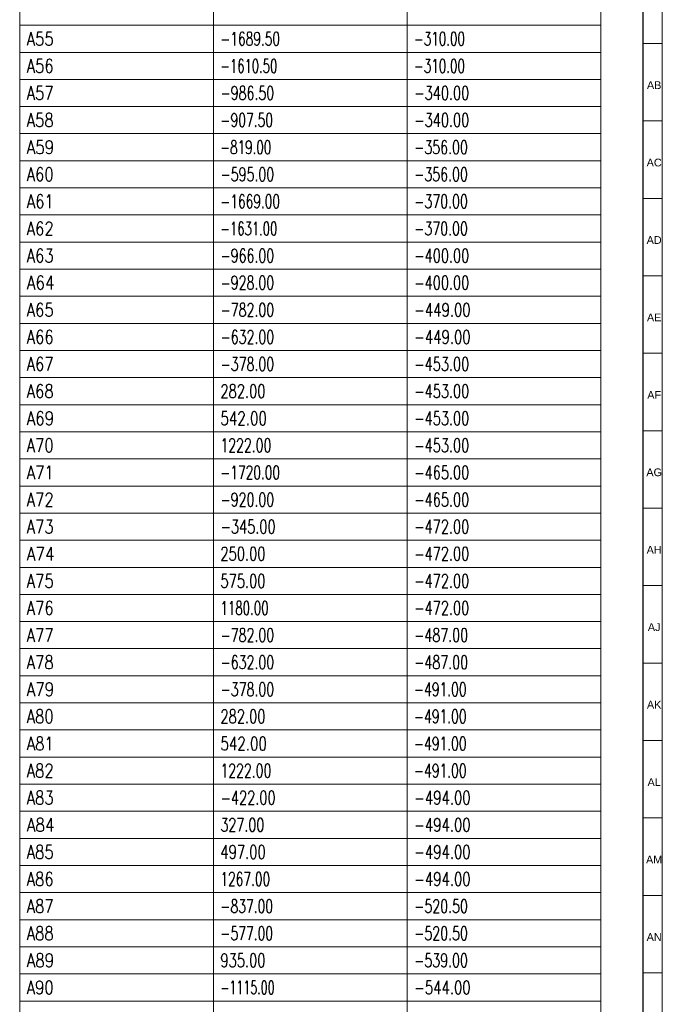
# Model space of a CAD drawing. Header units: millimetres. Extents: x -34 to 6620, y -230 to 4700.
# Tile 211 of 216: x 6452 to 6618, y 3942 to 4196. Entities that reach past the tile are written whole.
import ezdxf

# ---------------------------------------------------------------- set-up
doc = ezdxf.new("R2010")
doc.units = ezdxf.units.MM
doc.layers.add('1', color=7, linetype='Continuous', true_color=0xffffff)
doc.styles.add('Arial Unicode MS', font='Arial Unicode MS')
doc.styles.add('latin_extended', font='simplex.shx')

# ---------------------------------------------------------------- blocks, each defined once
blk = doc.blocks.new('TabularNote4')
at = {"layer": '1', "color": 163, "linetype": 'Continuous', "lineweight": 18}
for p, q in [((6452.106456, 4201.712114), (6452.106456, 4194.712114)), ((6502.106456, 4201.712114), (6502.106456, 4194.712114)), ((6552.106456, 4201.712114), (6552.106456, 4194.712114)), ((6602.106456, 4201.712114), (6602.106456, 4194.712114)), ((6452.106456, 4194.712114), (6502.106456, 4194.712114)), ((6452.106456, 4194.712114), (6452.106456, 4187.712114)), ((6502.106456, 4194.712114), (6552.106456, 4194.712114)), ((6502.106456, 4194.712114), (6502.106456, 4187.712114)), ((6552.106456, 4194.712114), (6602.106456, 4194.712114)), ((6552.106456, 4194.712114), (6552.106456, 4187.712114)), ((6602.106456, 4194.712114), (6602.106456, 4187.712114)), ((6452.106456, 4187.712114), (6502.106456, 4187.712114)), ((6452.106456, 4187.712114), (6452.106456, 4180.712114)), ((6502.106456, 4187.712114), (6552.106456, 4187.712114)), ((6502.106456, 4187.712114), (6502.106456, 4180.712114)), ((6552.106456, 4187.712114), (6602.106456, 4187.712114)), ((6552.106456, 4187.712114), (6552.106456, 4180.712114)), ((6602.106456, 4187.712114), (6602.106456, 4180.712114)), ((6452.106456, 4180.712114), (6502.106456, 4180.712114)), ((6452.106456, 4180.712114), (6452.106456, 4173.712114)), ((6502.106456, 4180.712114), (6552.106456, 4180.712114)), ((6502.106456, 4180.712114), (6502.106456, 4173.712114)), ((6552.106456, 4180.712114), (6602.106456, 4180.712114)), ((6552.106456, 4180.712114), (6552.106456, 4173.712114)), ((6602.106456, 4180.712114), (6602.106456, 4173.712114)), ((6452.106456, 4173.712114), (6502.106456, 4173.712114)), ((6452.106456, 4173.712114), (6452.106456, 4166.712114)), ((6502.106456, 4173.712114), (6552.106456, 4173.712114)), ((6502.106456, 4173.712114), (6502.106456, 4166.712114)), ((6552.106456, 4173.712114), (6602.106456, 4173.712114)), ((6552.106456, 4173.712114), (6552.106456, 4166.712114)), ((6602.106456, 4173.712114), (6602.106456, 4166.712114)), ((6452.106456, 4166.712114), (6502.106456, 4166.712114)), ((6452.106456, 4166.712114), (6452.106456, 4159.712114)), ((6502.106456, 4166.712114), (6552.106456, 4166.712114)), ((6502.106456, 4166.712114), (6502.106456, 4159.712114)), ((6552.106456, 4166.712114), (6602.106456, 4166.712114)), ((6552.106456, 4166.712114), (6552.106456, 4159.712114)), ((6602.106456, 4166.712114), (6602.106456, 4159.712114)), ((6452.106456, 4159.712114), (6502.106456, 4159.712114)), ((6452.106456, 4159.712114), (6452.106456, 4152.712114)), ((6502.106456, 4159.712114), (6552.106456, 4159.712114)), ((6502.106456, 4159.712114), (6502.106456, 4152.712114)), ((6552.106456, 4159.712114), (6602.106456, 4159.712114)), ((6552.106456, 4159.712114), (6552.106456, 4152.712114)), ((6602.106456, 4159.712114), (6602.106456, 4152.712114)), ((6452.106456, 4152.712114), (6502.106456, 4152.712114)), ((6452.106456, 4152.712114), (6452.106456, 4145.712114)), ((6502.106456, 4152.712114), (6552.106456, 4152.712114)), ((6502.106456, 4152.712114), (6502.106456, 4145.712114)), ((6552.106456, 4152.712114), (6602.106456, 4152.712114)), ((6552.106456, 4152.712114), (6552.106456, 4145.712114)), ((6602.106456, 4152.712114), (6602.106456, 4145.712114)), ((6452.106456, 4145.712114), (6502.106456, 4145.712114)), ((6452.106456, 4145.712114), (6452.106456, 4138.712114)), ((6502.106456, 4145.712114), (6552.106456, 4145.712114)), ((6502.106456, 4145.712114), (6502.106456, 4138.712114)), ((6552.106456, 4145.712114), (6602.106456, 4145.712114)), ((6552.106456, 4145.712114), (6552.106456, 4138.712114)), ((6602.106456, 4145.712114), (6602.106456, 4138.712114)), ((6452.106456, 4138.712114), (6502.106456, 4138.712114)), ((6452.106456, 4138.712114), (6452.106456, 4131.712114)), ((6502.106456, 4138.712114), (6552.106456, 4138.712114)), ((6502.106456, 4138.712114), (6502.106456, 4131.712114)), ((6552.106456, 4138.712114), (6602.106456, 4138.712114)), ((6552.106456, 4138.712114), (6552.106456, 4131.712114)), ((6602.106456, 4138.712114), (6602.106456, 4131.712114)), ((6452.106456, 4131.712114), (6502.106456, 4131.712114)), ((6452.106456, 4131.712114), (6452.106456, 4124.712114)), ((6502.106456, 4131.712114), (6552.106456, 4131.712114)), ((6502.106456, 4131.712114), (6502.106456, 4124.712114)), ((6552.106456, 4131.712114), (6602.106456, 4131.712114)), ((6552.106456, 4131.712114), (6552.106456, 4124.712114)), ((6602.106456, 4131.712114), (6602.106456, 4124.712114)), ((6452.106456, 4124.712114), (6502.106456, 4124.712114)), ((6452.106456, 4124.712114), (6452.106456, 4117.712114)), ((6502.106456, 4124.712114), (6552.106456, 4124.712114)), ((6502.106456, 4124.712114), (6502.106456, 4117.712114)), ((6552.106456, 4124.712114), (6602.106456, 4124.712114)), ((6552.106456, 4124.712114), (6552.106456, 4117.712114)), ((6602.106456, 4124.712114), (6602.106456, 4117.712114)), ((6452.106456, 4117.712114), (6502.106456, 4117.712114)), ((6452.106456, 4117.712114), (6452.106456, 4110.712114)), ((6502.106456, 4117.712114), (6552.106456, 4117.712114)), ((6502.106456, 4117.712114), (6502.106456, 4110.712114)), ((6552.106456, 4117.712114), (6602.106456, 4117.712114)), ((6552.106456, 4117.712114), (6552.106456, 4110.712114)), ((6602.106456, 4117.712114), (6602.106456, 4110.712114)), ((6452.106456, 4110.712114), (6502.106456, 4110.712114)), ((6452.106456, 4110.712114), (6452.106456, 4103.712114)), ((6502.106456, 4110.712114), (6552.106456, 4110.712114)), ((6502.106456, 4110.712114), (6502.106456, 4103.712114)), ((6552.106456, 4110.712114), (6602.106456, 4110.712114)), ((6552.106456, 4110.712114), (6552.106456, 4103.712114)), ((6602.106456, 4110.712114), (6602.106456, 4103.712114)), ((6452.106456, 4103.712114), (6502.106456, 4103.712114)), ((6452.106456, 4103.712114), (6452.106456, 4096.712114)), ((6502.106456, 4103.712114), (6552.106456, 4103.712114)), ((6502.106456, 4103.712114), (6502.106456, 4096.712114)), ((6552.106456, 4103.712114), (6602.106456, 4103.712114)), ((6552.106456, 4103.712114), (6552.106456, 4096.712114)), ((6602.106456, 4103.712114), (6602.106456, 4096.712114)), ((6452.106456, 4096.712114), (6502.106456, 4096.712114)), ((6452.106456, 4096.712114), (6452.106456, 4089.712114)), ((6502.106456, 4096.712114), (6552.106456, 4096.712114)), ((6502.106456, 4096.712114), (6502.106456, 4089.712114)), ((6552.106456, 4096.712114), (6602.106456, 4096.712114)), ((6552.106456, 4096.712114), (6552.106456, 4089.712114)), ((6602.106456, 4096.712114), (6602.106456, 4089.712114)), ((6452.106456, 4089.712114), (6502.106456, 4089.712114)), ((6452.106456, 4089.712114), (6452.106456, 4082.712114)), ((6502.106456, 4089.712114), (6552.106456, 4089.712114)), ((6502.106456, 4089.712114), (6502.106456, 4082.712114)), ((6552.106456, 4089.712114), (6602.106456, 4089.712114)), ((6552.106456, 4089.712114), (6552.106456, 4082.712114)), ((6602.106456, 4089.712114), (6602.106456, 4082.712114)), ((6452.106456, 4082.712114), (6502.106456, 4082.712114)), ((6452.106456, 4082.712114), (6452.106456, 4075.712114)), ((6502.106456, 4082.712114), (6552.106456, 4082.712114)), ((6502.106456, 4082.712114), (6502.106456, 4075.712114)), ((6552.106456, 4082.712114), (6602.106456, 4082.712114)), ((6552.106456, 4082.712114), (6552.106456, 4075.712114)), ((6602.106456, 4082.712114), (6602.106456, 4075.712114)), ((6452.106456, 4075.712114), (6502.106456, 4075.712114)), ((6452.106456, 4075.712114), (6452.106456, 4068.712114)), ((6502.106456, 4075.712114), (6552.106456, 4075.712114)), ((6502.106456, 4075.712114), (6502.106456, 4068.712114)), ((6552.106456, 4075.712114), (6602.106456, 4075.712114)), ((6552.106456, 4075.712114), (6552.106456, 4068.712114)), ((6602.106456, 4075.712114), (6602.106456, 4068.712114)), ((6452.106456, 4068.712114), (6502.106456, 4068.712114)), ((6452.106456, 4068.712114), (6452.106456, 4061.712114)), ((6502.106456, 4068.712114), (6552.106456, 4068.712114)), ((6502.106456, 4068.712114), (6502.106456, 4061.712114)), ((6552.106456, 4068.712114), (6602.106456, 4068.712114)), ((6552.106456, 4068.712114), (6552.106456, 4061.712114)), ((6602.106456, 4068.712114), (6602.106456, 4061.712114)), ((6452.106456, 4061.712114), (6502.106456, 4061.712114)), ((6452.106456, 4061.712114), (6452.106456, 4054.712114)), ((6502.106456, 4061.712114), (6552.106456, 4061.712114)), ((6502.106456, 4061.712114), (6502.106456, 4054.712114)), ((6552.106456, 4061.712114), (6602.106456, 4061.712114)), ((6552.106456, 4061.712114), (6552.106456, 4054.712114)), ((6602.106456, 4061.712114), (6602.106456, 4054.712114)), ((6452.106456, 4054.712114), (6502.106456, 4054.712114)), ((6452.106456, 4054.712114), (6452.106456, 4047.712114)), ((6502.106456, 4054.712114), (6552.106456, 4054.712114)), ((6502.106456, 4054.712114), (6502.106456, 4047.712114)), ((6552.106456, 4054.712114), (6602.106456, 4054.712114)), ((6552.106456, 4054.712114), (6552.106456, 4047.712114)), ((6602.106456, 4054.712114), (6602.106456, 4047.712114)), ((6452.106456, 4047.712114), (6502.106456, 4047.712114)), ((6452.106456, 4047.712114), (6452.106456, 4040.712114)), ((6502.106456, 4047.712114), (6552.106456, 4047.712114)), ((6502.106456, 4047.712114), (6502.106456, 4040.712114)), ((6552.106456, 4047.712114), (6602.106456, 4047.712114)), ((6552.106456, 4047.712114), (6552.106456, 4040.712114)), ((6602.106456, 4047.712114), (6602.106456, 4040.712114)), ((6452.106456, 4040.712114), (6502.106456, 4040.712114)), ((6452.106456, 4040.712114), (6452.106456, 4033.712114)), ((6502.106456, 4040.712114), (6552.106456, 4040.712114)), ((6502.106456, 4040.712114), (6502.106456, 4033.712114)), ((6552.106456, 4040.712114), (6602.106456, 4040.712114)), ((6552.106456, 4040.712114), (6552.106456, 4033.712114)), ((6602.106456, 4040.712114), (6602.106456, 4033.712114)), ((6452.106456, 4033.712114), (6502.106456, 4033.712114)), ((6452.106456, 4033.712114), (6452.106456, 4026.712114)), ((6502.106456, 4033.712114), (6552.106456, 4033.712114)), ((6502.106456, 4033.712114), (6502.106456, 4026.712114)), ((6552.106456, 4033.712114), (6602.106456, 4033.712114)), ((6552.106456, 4033.712114), (6552.106456, 4026.712114)), ((6602.106456, 4033.712114), (6602.106456, 4026.712114)), ((6452.106456, 4026.712114), (6502.106456, 4026.712114)), ((6452.106456, 4026.712114), (6452.106456, 4019.712114)), ((6502.106456, 4026.712114), (6552.106456, 4026.712114)), ((6502.106456, 4026.712114), (6502.106456, 4019.712114)), ((6552.106456, 4026.712114), (6602.106456, 4026.712114)), ((6552.106456, 4026.712114), (6552.106456, 4019.712114)), ((6602.106456, 4026.712114), (6602.106456, 4019.712114)), ((6452.106456, 4019.712114), (6502.106456, 4019.712114)), ((6452.106456, 4019.712114), (6452.106456, 4012.712114)), ((6502.106456, 4019.712114), (6552.106456, 4019.712114)), ((6502.106456, 4019.712114), (6502.106456, 4012.712114)), ((6552.106456, 4019.712114), (6602.106456, 4019.712114)), ((6552.106456, 4019.712114), (6552.106456, 4012.712114)), ((6602.106456, 4019.712114), (6602.106456, 4012.712114)), ((6452.106456, 4012.712114), (6502.106456, 4012.712114)), ((6452.106456, 4012.712114), (6452.106456, 4005.712114)), ((6502.106456, 4012.712114), (6552.106456, 4012.712114)), ((6502.106456, 4012.712114), (6502.106456, 4005.712114)), ((6552.106456, 4012.712114), (6602.106456, 4012.712114)), ((6552.106456, 4012.712114), (6552.106456, 4005.712114)), ((6602.106456, 4012.712114), (6602.106456, 4005.712114)), ((6452.106456, 4005.712114), (6502.106456, 4005.712114)), ((6452.106456, 4005.712114), (6452.106456, 3998.712114)), ((6502.106456, 4005.712114), (6552.106456, 4005.712114)), ((6502.106456, 4005.712114), (6502.106456, 3998.712114)), ((6552.106456, 4005.712114), (6602.106456, 4005.712114)), ((6552.106456, 4005.712114), (6552.106456, 3998.712114)), ((6602.106456, 4005.712114), (6602.106456, 3998.712114)), ((6452.106456, 3998.712114), (6502.106456, 3998.712114)), ((6452.106456, 3998.712114), (6452.106456, 3991.712114)), ((6502.106456, 3998.712114), (6552.106456, 3998.712114)), ((6502.106456, 3998.712114), (6502.106456, 3991.712114)), ((6552.106456, 3998.712114), (6602.106456, 3998.712114)), ((6552.106456, 3998.712114), (6552.106456, 3991.712114)), ((6602.106456, 3998.712114), (6602.106456, 3991.712114)), ((6452.106456, 3991.712114), (6502.106456, 3991.712114)), ((6452.106456, 3991.712114), (6452.106456, 3984.712114)), ((6502.106456, 3991.712114), (6552.106456, 3991.712114)), ((6502.106456, 3991.712114), (6502.106456, 3984.712114)), ((6552.106456, 3991.712114), (6602.106456, 3991.712114)), ((6552.106456, 3991.712114), (6552.106456, 3984.712114)), ((6602.106456, 3991.712114), (6602.106456, 3984.712114)), ((6452.106456, 3984.712114), (6502.106456, 3984.712114)), ((6452.106456, 3984.712114), (6452.106456, 3977.712114)), ((6502.106456, 3984.712114), (6552.106456, 3984.712114)), ((6502.106456, 3984.712114), (6502.106456, 3977.712114)), ((6552.106456, 3984.712114), (6602.106456, 3984.712114)), ((6552.106456, 3984.712114), (6552.106456, 3977.712114)), ((6602.106456, 3984.712114), (6602.106456, 3977.712114)), ((6452.106456, 3977.712114), (6502.106456, 3977.712114)), ((6452.106456, 3977.712114), (6452.106456, 3970.712114)), ((6502.106456, 3977.712114), (6552.106456, 3977.712114)), ((6502.106456, 3977.712114), (6502.106456, 3970.712114)), ((6552.106456, 3977.712114), (6602.106456, 3977.712114)), ((6552.106456, 3977.712114), (6552.106456, 3970.712114)), ((6602.106456, 3977.712114), (6602.106456, 3970.712114)), ((6452.106456, 3970.712114), (6502.106456, 3970.712114)), ((6452.106456, 3970.712114), (6452.106456, 3963.712114)), ((6502.106456, 3970.712114), (6552.106456, 3970.712114)), ((6502.106456, 3970.712114), (6502.106456, 3963.712114)), ((6552.106456, 3970.712114), (6602.106456, 3970.712114)), ((6552.106456, 3970.712114), (6552.106456, 3963.712114)), ((6602.106456, 3970.712114), (6602.106456, 3963.712114)), ((6452.106456, 3963.712114), (6502.106456, 3963.712114)), ((6452.106456, 3963.712114), (6452.106456, 3956.712114)), ((6502.106456, 3963.712114), (6552.106456, 3963.712114)), ((6502.106456, 3963.712114), (6502.106456, 3956.712114)), ((6552.106456, 3963.712114), (6602.106456, 3963.712114)), ((6552.106456, 3963.712114), (6552.106456, 3956.712114)), ((6602.106456, 3963.712114), (6602.106456, 3956.712114)), ((6452.106456, 3956.712114), (6502.106456, 3956.712114)), ((6452.106456, 3956.712114), (6452.106456, 3949.712114)), ((6502.106456, 3956.712114), (6552.106456, 3956.712114)), ((6502.106456, 3956.712114), (6502.106456, 3949.712114)), ((6552.106456, 3956.712114), (6602.106456, 3956.712114)), ((6552.106456, 3956.712114), (6552.106456, 3949.712114)), ((6602.106456, 3956.712114), (6602.106456, 3949.712114)), ((6452.106456, 3949.712114), (6502.106456, 3949.712114)), ((6452.106456, 3949.712114), (6452.106456, 3942.712114)), ((6502.106456, 3949.712114), (6552.106456, 3949.712114)), ((6502.106456, 3949.712114), (6502.106456, 3942.712114)), ((6552.106456, 3949.712114), (6602.106456, 3949.712114)), ((6552.106456, 3949.712114), (6552.106456, 3942.712114)), ((6602.106456, 3949.712114), (6602.106456, 3942.712114)), ((6452.106456, 3942.712114), (6502.106456, 3942.712114)), ((6452.106456, 3942.712114), (6452.106456, 3935.712114)), ((6502.106456, 3942.712114), (6552.106456, 3942.712114)), ((6502.106456, 3942.712114), (6502.106456, 3935.712114)), ((6552.106456, 3942.712114), (6602.106456, 3942.712114)), ((6552.106456, 3942.712114), (6552.106456, 3935.712114)), ((6602.106456, 3942.712114), (6602.106456, 3935.712114))]:
    blk.add_line(p, q, dxfattribs=at)
at = {"layer": '1', "color": 2, "linetype": 'Continuous', "lineweight": 13, "char_height": 3.5, "attachment_point": 4, "line_spacing_factor": 0.963855, "style": 'latin_extended'}
for s, insert in [('\\W0.6584;-1689.50', (6503.923956, 4191.212114)), ('\\W0.6439;-310.00', (6553.923956, 4191.212114)), ('\\W0.7994;A55', (6453.923956, 4191.212114)), ('\\W0.7994;A56', (6453.923956, 4184.212114)), ('\\W0.6284;-1610.50', (6503.923956, 4184.212114)), ('\\W0.6439;-310.00', (6553.923956, 4184.212114)), ('\\W0.7994;A57', (6453.923956, 4177.212114)), ('\\W0.6809;-986.50', (6503.923956, 4177.212114)), ('\\W0.6982;-340.00', (6553.923956, 4177.212114)), ('\\W0.7994;A58', (6453.923956, 4170.212114)), ('\\W0.6661;-907.50', (6503.923956, 4170.212114)), ('\\W0.6982;-340.00', (6553.923956, 4170.212114)), ('\\W0.8142;A59', (6453.923956, 4163.212114)), ('\\W0.6439;-819.00', (6503.923956, 4163.212114)), ('\\W0.6809;-356.00', (6553.923956, 4163.212114)), ('\\W0.7994;A60', (6453.923956, 4156.212114)), ('\\W0.6809;-595.00', (6503.923956, 4156.212114)), ('\\W0.6809;-356.00', (6553.923956, 4156.212114)), ('\\W0.8036;A61', (6453.923956, 4149.212114)), ('\\W0.6584;-1669.00', (6503.923956, 4149.212114)), ('\\W0.6809;-370.00', (6553.923956, 4149.212114)), ('\\W0.7994;A62', (6453.923956, 4142.212114)), ('\\W0.6284;-1631.00', (6503.923956, 4142.212114)), ('\\W0.6809;-370.00', (6553.923956, 4142.212114)), ('\\W0.7994;A63', (6453.923956, 4135.212114)), ('\\W0.6809;-966.00', (6503.923956, 4135.212114)), ('\\W0.6982;-400.00', (6553.923956, 4135.212114)), ('\\W0.8262;A64', (6453.923956, 4128.212114)), ('\\W0.6809;-928.00', (6503.923956, 4128.212114)), ('\\W0.6982;-400.00', (6553.923956, 4128.212114)), ('\\W0.7994;A65', (6453.923956, 4121.212114)), ('\\W0.6809;-782.00', (6503.923956, 4121.212114)), ('\\W0.7155;-449.00', (6553.923956, 4121.212114)), ('\\W0.7994;A66', (6453.923956, 4114.212114)), ('\\W0.6809;-632.00', (6503.923956, 4114.212114)), ('\\W0.7155;-449.00', (6553.923956, 4114.212114)), ('\\W0.7994;A67', (6453.923956, 4107.212114)), ('\\W0.6809;-378.00', (6503.923956, 4107.212114)), ('\\W0.6982;-453.00', (6553.923956, 4107.212114)), ('\\W0.7994;A68', (6453.923956, 4100.212114)), ('\\W0.7053;282.00', (6503.923956, 4100.212114)), ('\\W0.6982;-453.00', (6553.923956, 4100.212114)), ('\\W0.8142;A69', (6453.923956, 4093.212114)), ('\\W0.7268;542.00', (6503.923956, 4093.212114)), ('\\W0.6982;-453.00', (6553.923956, 4093.212114)), ('\\W0.7994;A70', (6453.923956, 4086.212114)), ('\\W0.6743;1222.00', (6503.923956, 4086.212114)), ('\\W0.6982;-453.00', (6553.923956, 4086.212114)), ('\\W0.8036;A71', (6453.923956, 4079.212114)), ('\\W0.6584;-1720.00', (6503.923956, 4079.212114)), ('\\W0.6982;-465.00', (6553.923956, 4079.212114)), ('\\W0.7994;A72', (6453.923956, 4072.212114)), ('\\W0.6809;-920.00', (6503.923956, 4072.212114)), ('\\W0.6982;-465.00', (6553.923956, 4072.212114)), ('\\W0.7994;A73', (6453.923956, 4065.212114)), ('\\W0.6982;-345.00', (6503.923956, 4065.212114)), ('\\W0.6982;-472.00', (6553.923956, 4065.212114)), ('\\W0.8262;A74', (6453.923956, 4058.212114)), ('\\W0.7053;250.00', (6503.923956, 4058.212114)), ('\\W0.6982;-472.00', (6553.923956, 4058.212114)), ('\\W0.7994;A75', (6453.923956, 4051.212114)), ('\\W0.7053;575.00', (6503.923956, 4051.212114)), ('\\W0.6982;-472.00', (6553.923956, 4051.212114)), ('\\W0.7994;A76', (6453.923956, 4044.212114)), ('\\W0.6382;1180.00', (6503.923956, 4044.212114)), ('\\W0.6982;-472.00', (6553.923956, 4044.212114)), ('\\W0.7994;A77', (6453.923956, 4037.212114)), ('\\W0.6809;-782.00', (6503.923956, 4037.212114)), ('\\W0.6834;-487.00', (6553.923956, 4037.212114)), ('\\W0.7994;A78', (6453.923956, 4030.212114)), ('\\W0.6809;-632.00', (6503.923956, 4030.212114)), ('\\W0.6834;-487.00', (6553.923956, 4030.212114)), ('\\W0.8142;A79', (6453.923956, 4023.212114)), ('\\W0.6809;-378.00', (6503.923956, 4023.212114)), ('\\W0.6637;-491.00', (6553.923956, 4023.212114)), ('\\W0.7994;A80', (6453.923956, 4016.212114)), ('\\W0.7053;282.00', (6503.923956, 4016.212114)), ('\\W0.6637;-491.00', (6553.923956, 4016.212114)), ('\\W0.8036;A81', (6453.923956, 4009.212114)), ('\\W0.7268;542.00', (6503.923956, 4009.212114)), ('\\W0.6637;-491.00', (6553.923956, 4009.212114)), ('\\W0.7994;A82', (6453.923956, 4002.212114)), ('\\W0.6743;1222.00', (6503.923956, 4002.212114)), ('\\W0.6637;-491.00', (6553.923956, 4002.212114)), ('\\W0.7994;A83', (6453.923956, 3995.212114)), ('\\W0.6982;-422.00', (6503.923956, 3995.212114)), ('\\W0.7155;-494.00', (6553.923956, 3995.212114)), ('\\W0.8262;A84', (6453.923956, 3988.212114)), ('\\W0.6869;327.00', (6503.923956, 3988.212114)), ('\\W0.7155;-494.00', (6553.923956, 3988.212114)), ('\\W0.7994;A85', (6453.923956, 3981.212114)), ('\\W0.7084;497.00', (6503.923956, 3981.212114)), ('\\W0.7155;-494.00', (6553.923956, 3981.212114)), ('\\W0.7994;A86', (6453.923956, 3974.212114)), ('\\W0.6588;1267.00', (6503.923956, 3974.212114)), ('\\W0.7155;-494.00', (6553.923956, 3974.212114)), ('\\W0.7994;A87', (6453.923956, 3967.212114)), ('\\W0.6661;-837.00', (6503.923956, 3967.212114)), ('\\W0.6809;-520.50', (6553.923956, 3967.212114)), ('\\W0.7994;A88', (6453.923956, 3960.212114)), ('\\W0.6661;-577.00', (6503.923956, 3960.212114)), ('\\W0.6809;-520.50', (6553.923956, 3960.212114)), ('\\W0.8142;A89', (6453.923956, 3953.212114)), ('\\W0.7053;935.00', (6503.923956, 3953.212114)), ('\\W0.6809;-539.00', (6553.923956, 3953.212114)), ('\\W0.7994;A90', (6453.923956, 3946.212114)), ('\\W0.5983;-1115.00', (6503.923956, 3946.212114)), ('\\W0.7155;-544.00', (6553.923956, 3946.212114))]:
    blk.add_mtext(s, dxfattribs=dict(at, insert=insert))
blk = doc.blocks.new('TabularNote6')
at = {"layer": '1', "color": 163, "linetype": 'Continuous', "lineweight": 18}
for p, q in [((6452.106456, 4201.712114), (6452.106456, 4194.712114)), ((6502.106456, 4201.712114), (6502.106456, 4194.712114)), ((6552.106456, 4201.712114), (6552.106456, 4194.712114)), ((6602.106456, 4201.712114), (6602.106456, 4194.712114)), ((6452.106456, 4194.712114), (6502.106456, 4194.712114)), ((6452.106456, 4194.712114), (6452.106456, 4187.712114)), ((6502.106456, 4194.712114), (6552.106456, 4194.712114)), ((6502.106456, 4194.712114), (6502.106456, 4187.712114)), ((6552.106456, 4194.712114), (6602.106456, 4194.712114)), ((6552.106456, 4194.712114), (6552.106456, 4187.712114)), ((6602.106456, 4194.712114), (6602.106456, 4187.712114)), ((6452.106456, 4187.712114), (6502.106456, 4187.712114)), ((6452.106456, 4187.712114), (6452.106456, 4180.712114)), ((6502.106456, 4187.712114), (6552.106456, 4187.712114)), ((6502.106456, 4187.712114), (6502.106456, 4180.712114)), ((6552.106456, 4187.712114), (6602.106456, 4187.712114)), ((6552.106456, 4187.712114), (6552.106456, 4180.712114)), ((6602.106456, 4187.712114), (6602.106456, 4180.712114)), ((6452.106456, 4180.712114), (6502.106456, 4180.712114)), ((6452.106456, 4180.712114), (6452.106456, 4173.712114)), ((6502.106456, 4180.712114), (6552.106456, 4180.712114)), ((6502.106456, 4180.712114), (6502.106456, 4173.712114)), ((6552.106456, 4180.712114), (6602.106456, 4180.712114)), ((6552.106456, 4180.712114), (6552.106456, 4173.712114)), ((6602.106456, 4180.712114), (6602.106456, 4173.712114)), ((6452.106456, 4173.712114), (6502.106456, 4173.712114)), ((6452.106456, 4173.712114), (6452.106456, 4166.712114)), ((6502.106456, 4173.712114), (6552.106456, 4173.712114)), ((6502.106456, 4173.712114), (6502.106456, 4166.712114)), ((6552.106456, 4173.712114), (6602.106456, 4173.712114)), ((6552.106456, 4173.712114), (6552.106456, 4166.712114)), ((6602.106456, 4173.712114), (6602.106456, 4166.712114)), ((6452.106456, 4166.712114), (6502.106456, 4166.712114)), ((6452.106456, 4166.712114), (6452.106456, 4159.712114)), ((6502.106456, 4166.712114), (6552.106456, 4166.712114)), ((6502.106456, 4166.712114), (6502.106456, 4159.712114)), ((6552.106456, 4166.712114), (6602.106456, 4166.712114)), ((6552.106456, 4166.712114), (6552.106456, 4159.712114)), ((6602.106456, 4166.712114), (6602.106456, 4159.712114)), ((6452.106456, 4159.712114), (6502.106456, 4159.712114)), ((6452.106456, 4159.712114), (6452.106456, 4152.712114)), ((6502.106456, 4159.712114), (6552.106456, 4159.712114)), ((6502.106456, 4159.712114), (6502.106456, 4152.712114)), ((6552.106456, 4159.712114), (6602.106456, 4159.712114)), ((6552.106456, 4159.712114), (6552.106456, 4152.712114)), ((6602.106456, 4159.712114), (6602.106456, 4152.712114)), ((6452.106456, 4152.712114), (6502.106456, 4152.712114)), ((6452.106456, 4152.712114), (6452.106456, 4145.712114)), ((6502.106456, 4152.712114), (6552.106456, 4152.712114)), ((6502.106456, 4152.712114), (6502.106456, 4145.712114)), ((6552.106456, 4152.712114), (6602.106456, 4152.712114)), ((6552.106456, 4152.712114), (6552.106456, 4145.712114)), ((6602.106456, 4152.712114), (6602.106456, 4145.712114)), ((6452.106456, 4145.712114), (6502.106456, 4145.712114)), ((6452.106456, 4145.712114), (6452.106456, 4138.712114)), ((6502.106456, 4145.712114), (6552.106456, 4145.712114)), ((6502.106456, 4145.712114), (6502.106456, 4138.712114)), ((6552.106456, 4145.712114), (6602.106456, 4145.712114)), ((6552.106456, 4145.712114), (6552.106456, 4138.712114)), ((6602.106456, 4145.712114), (6602.106456, 4138.712114)), ((6452.106456, 4138.712114), (6502.106456, 4138.712114)), ((6452.106456, 4138.712114), (6452.106456, 4131.712114)), ((6502.106456, 4138.712114), (6552.106456, 4138.712114)), ((6502.106456, 4138.712114), (6502.106456, 4131.712114)), ((6552.106456, 4138.712114), (6602.106456, 4138.712114)), ((6552.106456, 4138.712114), (6552.106456, 4131.712114)), ((6602.106456, 4138.712114), (6602.106456, 4131.712114)), ((6452.106456, 4131.712114), (6502.106456, 4131.712114)), ((6452.106456, 4131.712114), (6452.106456, 4124.712114)), ((6502.106456, 4131.712114), (6552.106456, 4131.712114)), ((6502.106456, 4131.712114), (6502.106456, 4124.712114)), ((6552.106456, 4131.712114), (6602.106456, 4131.712114)), ((6552.106456, 4131.712114), (6552.106456, 4124.712114)), ((6602.106456, 4131.712114), (6602.106456, 4124.712114)), ((6452.106456, 4124.712114), (6502.106456, 4124.712114)), ((6452.106456, 4124.712114), (6452.106456, 4117.712114)), ((6502.106456, 4124.712114), (6552.106456, 4124.712114)), ((6502.106456, 4124.712114), (6502.106456, 4117.712114)), ((6552.106456, 4124.712114), (6602.106456, 4124.712114)), ((6552.106456, 4124.712114), (6552.106456, 4117.712114)), ((6602.106456, 4124.712114), (6602.106456, 4117.712114)), ((6452.106456, 4117.712114), (6502.106456, 4117.712114)), ((6452.106456, 4117.712114), (6452.106456, 4110.712114)), ((6502.106456, 4117.712114), (6552.106456, 4117.712114)), ((6502.106456, 4117.712114), (6502.106456, 4110.712114)), ((6552.106456, 4117.712114), (6602.106456, 4117.712114)), ((6552.106456, 4117.712114), (6552.106456, 4110.712114)), ((6602.106456, 4117.712114), (6602.106456, 4110.712114)), ((6452.106456, 4110.712114), (6502.106456, 4110.712114)), ((6452.106456, 4110.712114), (6452.106456, 4103.712114)), ((6502.106456, 4110.712114), (6552.106456, 4110.712114)), ((6502.106456, 4110.712114), (6502.106456, 4103.712114)), ((6552.106456, 4110.712114), (6602.106456, 4110.712114)), ((6552.106456, 4110.712114), (6552.106456, 4103.712114)), ((6602.106456, 4110.712114), (6602.106456, 4103.712114)), ((6452.106456, 4103.712114), (6502.106456, 4103.712114)), ((6452.106456, 4103.712114), (6452.106456, 4096.712114)), ((6502.106456, 4103.712114), (6552.106456, 4103.712114)), ((6502.106456, 4103.712114), (6502.106456, 4096.712114)), ((6552.106456, 4103.712114), (6602.106456, 4103.712114)), ((6552.106456, 4103.712114), (6552.106456, 4096.712114)), ((6602.106456, 4103.712114), (6602.106456, 4096.712114)), ((6452.106456, 4096.712114), (6502.106456, 4096.712114)), ((6452.106456, 4096.712114), (6452.106456, 4089.712114)), ((6502.106456, 4096.712114), (6552.106456, 4096.712114)), ((6502.106456, 4096.712114), (6502.106456, 4089.712114)), ((6552.106456, 4096.712114), (6602.106456, 4096.712114)), ((6552.106456, 4096.712114), (6552.106456, 4089.712114)), ((6602.106456, 4096.712114), (6602.106456, 4089.712114)), ((6452.106456, 4089.712114), (6502.106456, 4089.712114)), ((6452.106456, 4089.712114), (6452.106456, 4082.712114)), ((6502.106456, 4089.712114), (6552.106456, 4089.712114)), ((6502.106456, 4089.712114), (6502.106456, 4082.712114)), ((6552.106456, 4089.712114), (6602.106456, 4089.712114)), ((6552.106456, 4089.712114), (6552.106456, 4082.712114)), ((6602.106456, 4089.712114), (6602.106456, 4082.712114)), ((6452.106456, 4082.712114), (6502.106456, 4082.712114)), ((6452.106456, 4082.712114), (6452.106456, 4075.712114)), ((6502.106456, 4082.712114), (6552.106456, 4082.712114)), ((6502.106456, 4082.712114), (6502.106456, 4075.712114)), ((6552.106456, 4082.712114), (6602.106456, 4082.712114)), ((6552.106456, 4082.712114), (6552.106456, 4075.712114)), ((6602.106456, 4082.712114), (6602.106456, 4075.712114)), ((6452.106456, 4075.712114), (6502.106456, 4075.712114)), ((6452.106456, 4075.712114), (6452.106456, 4068.712114)), ((6502.106456, 4075.712114), (6552.106456, 4075.712114)), ((6502.106456, 4075.712114), (6502.106456, 4068.712114)), ((6552.106456, 4075.712114), (6602.106456, 4075.712114)), ((6552.106456, 4075.712114), (6552.106456, 4068.712114)), ((6602.106456, 4075.712114), (6602.106456, 4068.712114)), ((6452.106456, 4068.712114), (6502.106456, 4068.712114)), ((6452.106456, 4068.712114), (6452.106456, 4061.712114)), ((6502.106456, 4068.712114), (6552.106456, 4068.712114)), ((6502.106456, 4068.712114), (6502.106456, 4061.712114)), ((6552.106456, 4068.712114), (6602.106456, 4068.712114)), ((6552.106456, 4068.712114), (6552.106456, 4061.712114)), ((6602.106456, 4068.712114), (6602.106456, 4061.712114)), ((6452.106456, 4061.712114), (6502.106456, 4061.712114)), ((6452.106456, 4061.712114), (6452.106456, 4054.712114)), ((6502.106456, 4061.712114), (6552.106456, 4061.712114)), ((6502.106456, 4061.712114), (6502.106456, 4054.712114)), ((6552.106456, 4061.712114), (6602.106456, 4061.712114)), ((6552.106456, 4061.712114), (6552.106456, 4054.712114)), ((6602.106456, 4061.712114), (6602.106456, 4054.712114)), ((6452.106456, 4054.712114), (6502.106456, 4054.712114)), ((6452.106456, 4054.712114), (6452.106456, 4047.712114)), ((6502.106456, 4054.712114), (6552.106456, 4054.712114)), ((6502.106456, 4054.712114), (6502.106456, 4047.712114)), ((6552.106456, 4054.712114), (6602.106456, 4054.712114)), ((6552.106456, 4054.712114), (6552.106456, 4047.712114)), ((6602.106456, 4054.712114), (6602.106456, 4047.712114)), ((6452.106456, 4047.712114), (6502.106456, 4047.712114)), ((6452.106456, 4047.712114), (6452.106456, 4040.712114)), ((6502.106456, 4047.712114), (6552.106456, 4047.712114)), ((6502.106456, 4047.712114), (6502.106456, 4040.712114)), ((6552.106456, 4047.712114), (6602.106456, 4047.712114)), ((6552.106456, 4047.712114), (6552.106456, 4040.712114)), ((6602.106456, 4047.712114), (6602.106456, 4040.712114)), ((6452.106456, 4040.712114), (6502.106456, 4040.712114)), ((6452.106456, 4040.712114), (6452.106456, 4033.712114)), ((6502.106456, 4040.712114), (6552.106456, 4040.712114)), ((6502.106456, 4040.712114), (6502.106456, 4033.712114)), ((6552.106456, 4040.712114), (6602.106456, 4040.712114)), ((6552.106456, 4040.712114), (6552.106456, 4033.712114)), ((6602.106456, 4040.712114), (6602.106456, 4033.712114)), ((6452.106456, 4033.712114), (6502.106456, 4033.712114)), ((6452.106456, 4033.712114), (6452.106456, 4026.712114)), ((6502.106456, 4033.712114), (6552.106456, 4033.712114)), ((6502.106456, 4033.712114), (6502.106456, 4026.712114)), ((6552.106456, 4033.712114), (6602.106456, 4033.712114)), ((6552.106456, 4033.712114), (6552.106456, 4026.712114)), ((6602.106456, 4033.712114), (6602.106456, 4026.712114)), ((6452.106456, 4026.712114), (6502.106456, 4026.712114)), ((6452.106456, 4026.712114), (6452.106456, 4019.712114)), ((6502.106456, 4026.712114), (6552.106456, 4026.712114)), ((6502.106456, 4026.712114), (6502.106456, 4019.712114)), ((6552.106456, 4026.712114), (6602.106456, 4026.712114)), ((6552.106456, 4026.712114), (6552.106456, 4019.712114)), ((6602.106456, 4026.712114), (6602.106456, 4019.712114)), ((6452.106456, 4019.712114), (6502.106456, 4019.712114)), ((6452.106456, 4019.712114), (6452.106456, 4012.712114)), ((6502.106456, 4019.712114), (6552.106456, 4019.712114)), ((6502.106456, 4019.712114), (6502.106456, 4012.712114)), ((6552.106456, 4019.712114), (6602.106456, 4019.712114)), ((6552.106456, 4019.712114), (6552.106456, 4012.712114)), ((6602.106456, 4019.712114), (6602.106456, 4012.712114)), ((6452.106456, 4012.712114), (6502.106456, 4012.712114)), ((6452.106456, 4012.712114), (6452.106456, 4005.712114)), ((6502.106456, 4012.712114), (6552.106456, 4012.712114)), ((6502.106456, 4012.712114), (6502.106456, 4005.712114)), ((6552.106456, 4012.712114), (6602.106456, 4012.712114)), ((6552.106456, 4012.712114), (6552.106456, 4005.712114)), ((6602.106456, 4012.712114), (6602.106456, 4005.712114)), ((6452.106456, 4005.712114), (6502.106456, 4005.712114)), ((6452.106456, 4005.712114), (6452.106456, 3998.712114)), ((6502.106456, 4005.712114), (6552.106456, 4005.712114)), ((6502.106456, 4005.712114), (6502.106456, 3998.712114)), ((6552.106456, 4005.712114), (6602.106456, 4005.712114)), ((6552.106456, 4005.712114), (6552.106456, 3998.712114)), ((6602.106456, 4005.712114), (6602.106456, 3998.712114)), ((6452.106456, 3998.712114), (6502.106456, 3998.712114)), ((6452.106456, 3998.712114), (6452.106456, 3991.712114)), ((6502.106456, 3998.712114), (6552.106456, 3998.712114)), ((6502.106456, 3998.712114), (6502.106456, 3991.712114)), ((6552.106456, 3998.712114), (6602.106456, 3998.712114)), ((6552.106456, 3998.712114), (6552.106456, 3991.712114)), ((6602.106456, 3998.712114), (6602.106456, 3991.712114)), ((6452.106456, 3991.712114), (6502.106456, 3991.712114)), ((6452.106456, 3991.712114), (6452.106456, 3984.712114)), ((6502.106456, 3991.712114), (6552.106456, 3991.712114)), ((6502.106456, 3991.712114), (6502.106456, 3984.712114)), ((6552.106456, 3991.712114), (6602.106456, 3991.712114)), ((6552.106456, 3991.712114), (6552.106456, 3984.712114)), ((6602.106456, 3991.712114), (6602.106456, 3984.712114)), ((6452.106456, 3984.712114), (6502.106456, 3984.712114)), ((6452.106456, 3984.712114), (6452.106456, 3977.712114)), ((6502.106456, 3984.712114), (6552.106456, 3984.712114)), ((6502.106456, 3984.712114), (6502.106456, 3977.712114)), ((6552.106456, 3984.712114), (6602.106456, 3984.712114)), ((6552.106456, 3984.712114), (6552.106456, 3977.712114)), ((6602.106456, 3984.712114), (6602.106456, 3977.712114)), ((6452.106456, 3977.712114), (6502.106456, 3977.712114)), ((6452.106456, 3977.712114), (6452.106456, 3970.712114)), ((6502.106456, 3977.712114), (6552.106456, 3977.712114)), ((6502.106456, 3977.712114), (6502.106456, 3970.712114)), ((6552.106456, 3977.712114), (6602.106456, 3977.712114)), ((6552.106456, 3977.712114), (6552.106456, 3970.712114)), ((6602.106456, 3977.712114), (6602.106456, 3970.712114)), ((6452.106456, 3970.712114), (6502.106456, 3970.712114)), ((6452.106456, 3970.712114), (6452.106456, 3963.712114)), ((6502.106456, 3970.712114), (6552.106456, 3970.712114)), ((6502.106456, 3970.712114), (6502.106456, 3963.712114)), ((6552.106456, 3970.712114), (6602.106456, 3970.712114)), ((6552.106456, 3970.712114), (6552.106456, 3963.712114)), ((6602.106456, 3970.712114), (6602.106456, 3963.712114)), ((6452.106456, 3963.712114), (6502.106456, 3963.712114)), ((6452.106456, 3963.712114), (6452.106456, 3956.712114)), ((6502.106456, 3963.712114), (6552.106456, 3963.712114)), ((6502.106456, 3963.712114), (6502.106456, 3956.712114)), ((6552.106456, 3963.712114), (6602.106456, 3963.712114)), ((6552.106456, 3963.712114), (6552.106456, 3956.712114)), ((6602.106456, 3963.712114), (6602.106456, 3956.712114)), ((6452.106456, 3956.712114), (6502.106456, 3956.712114)), ((6452.106456, 3956.712114), (6452.106456, 3949.712114)), ((6502.106456, 3956.712114), (6552.106456, 3956.712114)), ((6502.106456, 3956.712114), (6502.106456, 3949.712114)), ((6552.106456, 3956.712114), (6602.106456, 3956.712114)), ((6552.106456, 3956.712114), (6552.106456, 3949.712114)), ((6602.106456, 3956.712114), (6602.106456, 3949.712114)), ((6452.106456, 3949.712114), (6502.106456, 3949.712114)), ((6452.106456, 3949.712114), (6452.106456, 3942.712114)), ((6502.106456, 3949.712114), (6552.106456, 3949.712114)), ((6502.106456, 3949.712114), (6502.106456, 3942.712114)), ((6552.106456, 3949.712114), (6602.106456, 3949.712114)), ((6552.106456, 3949.712114), (6552.106456, 3942.712114)), ((6602.106456, 3949.712114), (6602.106456, 3942.712114)), ((6452.106456, 3942.712114), (6502.106456, 3942.712114)), ((6452.106456, 3942.712114), (6452.106456, 3935.712114)), ((6502.106456, 3942.712114), (6552.106456, 3942.712114)), ((6502.106456, 3942.712114), (6502.106456, 3935.712114)), ((6552.106456, 3942.712114), (6602.106456, 3942.712114)), ((6552.106456, 3942.712114), (6552.106456, 3935.712114)), ((6602.106456, 3942.712114), (6602.106456, 3935.712114))]:
    blk.add_line(p, q, dxfattribs=at)
at = {"layer": '1', "color": 2, "linetype": 'Continuous', "lineweight": 13, "char_height": 3.5, "attachment_point": 4, "line_spacing_factor": 0.963855, "style": 'latin_extended'}
for s, insert in [('\\W0.6584;-1689.50', (6503.923956, 4191.212114)), ('\\W0.6439;-310.00', (6553.923956, 4191.212114)), ('\\W0.7994;A55', (6453.923956, 4191.212114)), ('\\W0.7994;A56', (6453.923956, 4184.212114)), ('\\W0.6284;-1610.50', (6503.923956, 4184.212114)), ('\\W0.6439;-310.00', (6553.923956, 4184.212114)), ('\\W0.7994;A57', (6453.923956, 4177.212114)), ('\\W0.6809;-986.50', (6503.923956, 4177.212114)), ('\\W0.6982;-340.00', (6553.923956, 4177.212114)), ('\\W0.7994;A58', (6453.923956, 4170.212114)), ('\\W0.6661;-907.50', (6503.923956, 4170.212114)), ('\\W0.6982;-340.00', (6553.923956, 4170.212114)), ('\\W0.8142;A59', (6453.923956, 4163.212114)), ('\\W0.6439;-819.00', (6503.923956, 4163.212114)), ('\\W0.6809;-356.00', (6553.923956, 4163.212114)), ('\\W0.7994;A60', (6453.923956, 4156.212114)), ('\\W0.6809;-595.00', (6503.923956, 4156.212114)), ('\\W0.6809;-356.00', (6553.923956, 4156.212114)), ('\\W0.8036;A61', (6453.923956, 4149.212114)), ('\\W0.6584;-1669.00', (6503.923956, 4149.212114)), ('\\W0.6809;-370.00', (6553.923956, 4149.212114)), ('\\W0.7994;A62', (6453.923956, 4142.212114)), ('\\W0.6284;-1631.00', (6503.923956, 4142.212114)), ('\\W0.6809;-370.00', (6553.923956, 4142.212114)), ('\\W0.7994;A63', (6453.923956, 4135.212114)), ('\\W0.6809;-966.00', (6503.923956, 4135.212114)), ('\\W0.6982;-400.00', (6553.923956, 4135.212114)), ('\\W0.8262;A64', (6453.923956, 4128.212114)), ('\\W0.6809;-928.00', (6503.923956, 4128.212114)), ('\\W0.6982;-400.00', (6553.923956, 4128.212114)), ('\\W0.7994;A65', (6453.923956, 4121.212114)), ('\\W0.6809;-782.00', (6503.923956, 4121.212114)), ('\\W0.7155;-449.00', (6553.923956, 4121.212114)), ('\\W0.7994;A66', (6453.923956, 4114.212114)), ('\\W0.6809;-632.00', (6503.923956, 4114.212114)), ('\\W0.7155;-449.00', (6553.923956, 4114.212114)), ('\\W0.7994;A67', (6453.923956, 4107.212114)), ('\\W0.6809;-378.00', (6503.923956, 4107.212114)), ('\\W0.6982;-453.00', (6553.923956, 4107.212114)), ('\\W0.7994;A68', (6453.923956, 4100.212114)), ('\\W0.7053;282.00', (6503.923956, 4100.212114)), ('\\W0.6982;-453.00', (6553.923956, 4100.212114)), ('\\W0.8142;A69', (6453.923956, 4093.212114)), ('\\W0.7268;542.00', (6503.923956, 4093.212114)), ('\\W0.6982;-453.00', (6553.923956, 4093.212114)), ('\\W0.7994;A70', (6453.923956, 4086.212114)), ('\\W0.6743;1222.00', (6503.923956, 4086.212114)), ('\\W0.6982;-453.00', (6553.923956, 4086.212114)), ('\\W0.8036;A71', (6453.923956, 4079.212114)), ('\\W0.6584;-1720.00', (6503.923956, 4079.212114)), ('\\W0.6982;-465.00', (6553.923956, 4079.212114)), ('\\W0.7994;A72', (6453.923956, 4072.212114)), ('\\W0.6809;-920.00', (6503.923956, 4072.212114)), ('\\W0.6982;-465.00', (6553.923956, 4072.212114)), ('\\W0.7994;A73', (6453.923956, 4065.212114)), ('\\W0.6982;-345.00', (6503.923956, 4065.212114)), ('\\W0.6982;-472.00', (6553.923956, 4065.212114)), ('\\W0.8262;A74', (6453.923956, 4058.212114)), ('\\W0.7053;250.00', (6503.923956, 4058.212114)), ('\\W0.6982;-472.00', (6553.923956, 4058.212114)), ('\\W0.7994;A75', (6453.923956, 4051.212114)), ('\\W0.7053;575.00', (6503.923956, 4051.212114)), ('\\W0.6982;-472.00', (6553.923956, 4051.212114)), ('\\W0.7994;A76', (6453.923956, 4044.212114)), ('\\W0.6382;1180.00', (6503.923956, 4044.212114)), ('\\W0.6982;-472.00', (6553.923956, 4044.212114)), ('\\W0.7994;A77', (6453.923956, 4037.212114)), ('\\W0.6809;-782.00', (6503.923956, 4037.212114)), ('\\W0.6834;-487.00', (6553.923956, 4037.212114)), ('\\W0.7994;A78', (6453.923956, 4030.212114)), ('\\W0.6809;-632.00', (6503.923956, 4030.212114)), ('\\W0.6834;-487.00', (6553.923956, 4030.212114)), ('\\W0.8142;A79', (6453.923956, 4023.212114)), ('\\W0.6809;-378.00', (6503.923956, 4023.212114)), ('\\W0.6637;-491.00', (6553.923956, 4023.212114)), ('\\W0.7994;A80', (6453.923956, 4016.212114)), ('\\W0.7053;282.00', (6503.923956, 4016.212114)), ('\\W0.6637;-491.00', (6553.923956, 4016.212114)), ('\\W0.8036;A81', (6453.923956, 4009.212114)), ('\\W0.7268;542.00', (6503.923956, 4009.212114)), ('\\W0.6637;-491.00', (6553.923956, 4009.212114)), ('\\W0.7994;A82', (6453.923956, 4002.212114)), ('\\W0.6743;1222.00', (6503.923956, 4002.212114)), ('\\W0.6637;-491.00', (6553.923956, 4002.212114)), ('\\W0.7994;A83', (6453.923956, 3995.212114)), ('\\W0.6982;-422.00', (6503.923956, 3995.212114)), ('\\W0.7155;-494.00', (6553.923956, 3995.212114)), ('\\W0.8262;A84', (6453.923956, 3988.212114)), ('\\W0.6869;327.00', (6503.923956, 3988.212114)), ('\\W0.7155;-494.00', (6553.923956, 3988.212114)), ('\\W0.7994;A85', (6453.923956, 3981.212114)), ('\\W0.7084;497.00', (6503.923956, 3981.212114)), ('\\W0.7155;-494.00', (6553.923956, 3981.212114)), ('\\W0.7994;A86', (6453.923956, 3974.212114)), ('\\W0.6588;1267.00', (6503.923956, 3974.212114)), ('\\W0.7155;-494.00', (6553.923956, 3974.212114)), ('\\W0.7994;A87', (6453.923956, 3967.212114)), ('\\W0.6661;-837.00', (6503.923956, 3967.212114)), ('\\W0.6809;-520.50', (6553.923956, 3967.212114)), ('\\W0.7994;A88', (6453.923956, 3960.212114)), ('\\W0.6661;-577.00', (6503.923956, 3960.212114)), ('\\W0.6809;-520.50', (6553.923956, 3960.212114)), ('\\W0.8142;A89', (6453.923956, 3953.212114)), ('\\W0.7053;935.00', (6503.923956, 3953.212114)), ('\\W0.6809;-539.00', (6553.923956, 3953.212114)), ('\\W0.7994;A90', (6453.923956, 3946.212114)), ('\\W0.5983;-1115.00', (6503.923956, 3946.212114)), ('\\W0.7155;-544.00', (6553.923956, 3946.212114))]:
    blk.add_mtext(s, dxfattribs=dict(at, insert=insert))

msp = doc.modelspace()

# ---------------------------------------------------------------- linework, layer by layer
at = {"layer": '1', "color": 3, "linetype": 'Continuous', "lineweight": 18}
msp.add_line((6618, 4698), (6618, 2), dxfattribs=at)
at = {"layer": '1', "color": 7, "linetype": 'Continuous', "lineweight": 25}
msp.add_line((6613, 4693), (6613, 7), dxfattribs=at)
at = {"layer": '1', "color": 3, "linetype": 'Continuous', "lineweight": 13}
for p, q in [((6613, 4190), (6618, 4190)), ((6613, 4170), (6618, 4170)), ((6613, 4150), (6618, 4150)), ((6613, 4130), (6618, 4130)), ((6613, 4110), (6618, 4110)), ((6613, 4090), (6618, 4090)), ((6613, 4070), (6618, 4070)), ((6613, 4050), (6618, 4050)), ((6613, 4030), (6618, 4030)), ((6613, 4010), (6618, 4010)), ((6613, 3990), (6618, 3990)), ((6613, 3970), (6618, 3970)), ((6613, 3950), (6618, 3950))]:
    msp.add_line(p, q, dxfattribs=at)

# ---------------------------------------------------------------- block references
at = {"layer": '1', "color": 163, "linetype": 'Continuous', "lineweight": 18}
for name in ['TabularNote4', 'TabularNote6']:
    msp.add_blockref(name, (0, 0), dxfattribs=at)

# ---------------------------------------------------------------- texts
at = {"layer": '1', "color": 3, "linetype": 'Continuous', "lineweight": 13, "char_height": 2, "attachment_point": 7, "line_spacing_factor": 1.069626, "style": 'Arial Unicode MS'}
for s, insert in [('\\W1.0000;AB', (6614.036, 4178.243)), ('\\W1.0000;AC', (6613.959, 4158.226)), ('\\W1.0000;AD', (6613.959, 4138.243)), ('\\W1.0000;AE', (6614.036, 4118.243)), ('\\W1.0000;AF', (6614.115, 4098.243)), ('\\W1.0000;AG', (6613.882, 4078.226)), ('\\W1.0000;AH', (6613.959, 4058.243)), ('\\W1.0000;AJ', (6614.27, 4038.243)), ('\\W1.0000;AK', (6614.036, 4018.243)), ('\\W1.0000;AL', (6614.191, 3998.243)), ('\\W1.0000;AM', (6613.805, 3978.243)), ('\\W1.0000;AN', (6613.959, 3958.243))]:
    msp.add_mtext(s, dxfattribs=dict(at, insert=insert))

doc.saveas('drawing.dxf')
